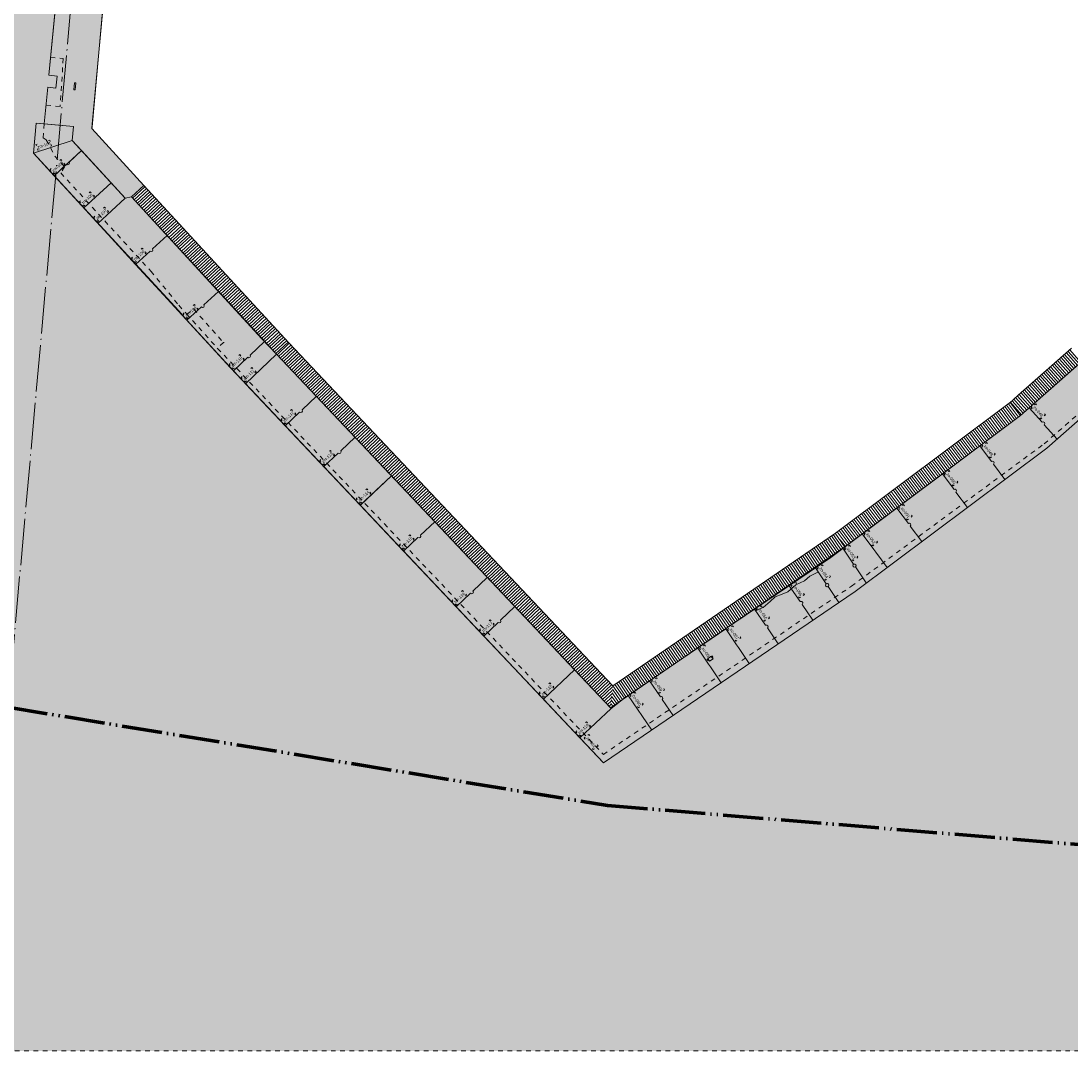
# Model space of a CAD drawing. Extents: x -294884 to 286267, y 0 to 1429765.
# Tile 24 of 178: x 429 to 23022, y 171258 to 193409. Entities that reach past the tile are written whole.
import ezdxf

# ---------------------------------------------------------------- set-up
doc = ezdxf.new("R2010")
doc.units = 0
doc.header["$MEASUREMENT"] = 0
for name, pattern in [('DASHDOT', [1250, 1000, -112.5, 25, -112.5]), ('DASHED', [200, 100, -100]), ('DIVIDE', [1250, 862.5, -112.5, 25, -112.5, 25, -112.5])]:
    doc.linetypes.add(name, pattern=pattern)
for name, color, linetype in [('A-0019-AFDEKVLAK', 1, 'Continuous'), ('A-0030-STRAMIEN', 1, 'Continuous'), ('A-0210-WAND-BU', 8, 'Continuous'), ('A-0306--', 1, 'Continuous'), ('A-0307-TEKST', 7, 'Continuous')]:
    doc.layers.add(name, color=color, linetype=linetype)

# ---------------------------------------------------------------- blocks, each defined once
blk = doc.blocks.new('M-NIEUW_10')
at = {"linetype": 'Continuous', "lineweight": 5}
for color, points in [(111, [(96571.6, 79449), (96573.8, 79454.1), (96870, 80930), (97430, 83720), (98207.2, 85670), (98553.8, 86302.7), (99163.4, 87415.6), (99158.3, 88979.2), (99073.8, 91156.6), (98983.3, 95444.3), (99747.8, 98796.4), (100268.9, 99311.3), (100292.9, 99913.7), (100152.9, 99925.4), (100186.6, 100629.8), (100023.9, 100660.3), (100046.9, 100930.2), (100217.1, 100930.8), (100363.3, 102409.8), (100396.2, 102838.8), (106673.1, 102293.1), (106495.9, 100434), (106671, 100417.3), (106646.4, 100158.5), (106471.2, 100175.2), (106396.2, 99388.9), (106222, 99405.4), (106160.3, 98758.4), (110403, 94140.9), (111148.3, 93351.1), (115305, 88949.1), (118428.5, 85645), (123841.9, 89331.8), (127969.5, 92415.4), (133034, 96875.1), (137080, 100558.8), (137202.5, 100558.8), (137225, 100680.2), (137957.2, 104640.2), (143520.3, 103599.8), (142785, 99623.1), (142900.7, 99504.7), (143187.8, 98967.1), (144017.3, 97911.4), (144805.9, 96648.6), (146279.8, 95337.4), (147251.8, 93958.9), (147952.2, 92568.1), (149458.8, 90639.6), (151183.5, 89307.6), (152305.6, 88051.7), (153096.8, 85556.7), (154105.8, 83304), (156557.1, 80403.3), (157019.4, 79449)]), (8, [(136319.2, 99863), (136405.6, 99765.7), (133034, 96875.1), (127969.5, 92415.4), (123841.9, 89331.8), (118428.5, 85645), (117922.1, 86181.2), (118590.9, 86812.9), (118890.8, 87048.8), (121058.9, 88524.9), (121054.9, 88530.8), (121676.2, 88954.1), (121680.2, 88948.1), (123319, 90064.6), (127401.8, 93114.8), (132443.6, 97554.5), (135819.7, 100448.9), (136063.9, 100150.8), (136119, 100088.8), (136149, 100054.8), (136255.4, 99934.9)]), (8, [(117922.1, 86181.2), (115305, 88949.1), (110463.5, 94077), (109463.5, 95163.4), (109293.9, 95369.8), (106160.3, 98758.4), (106222, 99405.4), (107026.8, 99328.7), (106998.2, 99028.9), (108136.9, 97789.7), (108270.5, 97821.7), (111393.3, 94432.5), (110724.5, 93800.8), (113193.5, 91185.6), (113863.5, 91818.4), (117804.3, 87647.2), (118590.9, 86812.9)]), (8, [(111393.3, 94432.5), (113864.1, 91818.9), (113193.5, 91185.6), (110724.5, 93800.8)])]:
    blk.add_hatch(color=color, dxfattribs=at).paths.add_polyline_path(points, flags=0)
at = {"layer": 'A-0210-WAND-BU', "linetype": 'Continuous', "lineweight": 5}
h = blk.add_hatch(dxfattribs=at)
h.set_pattern_fill('_test', color=8, style=0, pattern_type=0)
h.set_pattern_definition([(222.658, (110233.5, 96222.555), (33.881, -36.7706), [])])
h.paths.add_polyline_path([(111656.5, 94678.2), (111393.3, 94432.6), (108270.5, 97821.7), (108535.2, 98065.6)], flags=0)
h = blk.add_hatch(dxfattribs=at)
h.set_pattern_fill('_test', color=8, style=0, pattern_type=0)
h.set_pattern_definition([(223.36865, (117184.805, 88825.75), (34.3345, -36.34752), [])])
h.paths.add_polyline_path([(118626.9, 87299.2), (118576.7, 86828), (111393.2, 94432.6), (111656.5, 94678.2)], flags=0)
h = blk.add_hatch(dxfattribs=at)
h.set_pattern_fill('_test', color=8, style=0, pattern_type=0)
h.set_pattern_definition([(131.3656, (129165.797, 94668.125), (-37.5254, -33.0431), [])])
h.paths.add_polyline_path([(127589.7, 93280.3), (127351.8, 93550.5), (128499.5, 94561.1), (128737.4, 94290.9)], flags=0)
h = blk.add_hatch(dxfattribs=at)
h.set_pattern_fill('_test', color=8, style=0, pattern_type=0)
h.set_pattern_definition([(131.3675, (128977.81, 94502.67), (-37.5243, -33.0443), [])])
h.paths.add_polyline_path([(127401.8, 93114.8), (127163.9, 93385), (127351.8, 93550.5), (127589.7, 93280.3)], flags=0)
h = blk.add_hatch(dxfattribs=at)
h.set_pattern_fill('_test', color=8, style=0, pattern_type=0)
h.set_pattern_definition([(306.7627, (125504.93, 92147.023), (40.056, 29.9251), [])])
h.paths.add_polyline_path([(127187.3, 93403.9), (127402.7, 93115.5), (123628.5, 90295.8), (123418.8, 90588.5)], flags=0)
h = blk.add_hatch(dxfattribs=at)
h.set_pattern_fill('_test', color=8, style=0, pattern_type=0)
h.set_pattern_definition([(304.467, (121687.484, 89400.07), (41.2226, 28.2966), [])])
h.paths.add_polyline_path([(123418.8, 90588.5), (123628.5, 90295.8), (118576.7, 86828), (118626.9, 87299.2)], flags=0)
at = {"color": 7, "linetype": 'DASHED', "lineweight": 0}
blk.add_lwpolyline([(43065, 79449), (43065, 152599), (167865, 152599), (167865, 79449)], close=True, dxfattribs=at)
at = {"color": 7, "linetype": 'Continuous', "lineweight": 18}
for points in [[(107429.8, 106859.7), (107017.3, 102531.9), (106698.7, 102562.3), (106495.9, 100434)], [(107420.5, 99291.2), (107423.2, 99321.5), (107702.6, 102450.6), (108115.8, 106784.6)], [(106798.3, 100764.8), (106803.6, 100769.1)], [(106495.9, 100434), (106671, 100417.3), (106646.4, 100158.5), (106471.2, 100175.2), (106396.2, 99388.9)], [(118428.5, 85645), (123841.9, 89331.8), (127969.4, 92415.4), (133034, 96875.1), (136405.5, 99765.7)], [(118428.5, 85645), (117922.1, 86181.2), (117135.5, 87015.4), (115850.9, 88373.3), (115256.8, 88999.4), (114126.3, 90199.4), (113193.5, 91185.6), (112413.8, 92017), (111580.6, 92897), (110463.5, 94077), (110403, 94140.9), (109388.9, 95248.7), (108359.7, 96364.7), (107243.2, 97579.6), (106607.2, 98271.8), (106160.3, 98758.4), (106222, 99405.4), (106396.2, 99388.9)], [(108535.2, 98065.6), (107420.5, 99291.2)], [(109613, 95417.3), (109611.5, 95404)], [(109453.6, 95306.1), (109459.3, 95297.9)], [(110266.5, 94685.1), (110252.4, 94685.9)], [(110125.1, 94559.3), (110118.5, 94566.7)]]:
    blk.add_lwpolyline(points, dxfattribs=at)
at = {"color": 111, "linetype": 'Continuous', "lineweight": 13}
blk.add_lwpolyline([(133034, 96875.1), (127969.5, 92415.4), (123841.9, 89331.8), (118428.5, 85645), (115305, 88949.1), (111148.3, 93351.1), (110403, 94140.9), (106160.3, 98758.4), (106222, 99405.4), (106396.2, 99388.9), (106471.2, 100175.2), (106646.4, 100158.5), (106671, 100417.3), (106495.9, 100434), (106673.1, 102293.1)], dxfattribs=at)
at = {"color": 1, "linetype": 'DASHED', "lineweight": 13}
for points in [[(106531, 100814.3), (106803.6, 100797.1), (106736.7, 99762.3), (106436.1, 99792.1)], [(123763.9, 89446.8), (127910, 92508.8), (136319.2, 99863)], [(106396.2, 99388.9), (106370.6, 99091.5), (106436.3, 99048), (106622.2, 98694.7), (106831.8, 98464.8), (106751.3, 98332), (108691.9, 96216), (109290.6, 95487.8), (109459.3, 95297.9)], [(109459.3, 95297.9), (109611.5, 95404), (110252.4, 94685.9), (110118.5, 94566.7)], [(109453.6, 95306.1), (110125.1, 94559.3)], [(110125.1, 94559.3), (118425.6, 85828.2), (123763.9, 89446.8)]]:
    blk.add_lwpolyline(points, dxfattribs=at)
at = {"color": 8, "linetype": 'Continuous', "lineweight": 13}
for points in [[(136255.4, 99934.9), (136149, 100054.8), (136119, 100088.8), (136063.9, 100150.8), (135819.7, 100448.9), (132443.6, 97554.5), (127401.8, 93114.8), (123319, 90064.6), (121680.2, 88948.1), (121676.2, 88954.1), (121054.9, 88530.8), (121058.9, 88524.9), (118890.8, 87048.8), (118590.9, 86812.9), (117922.1, 86181.2), (118428.5, 85645), (123841.9, 89331.8), (127969.5, 92415.4), (133034, 96875.1), (136405.6, 99765.7), (136319.2, 99863)], [(118590.9, 86812.9), (117804.3, 87647.2), (113863.5, 91818.4), (113193.5, 91185.6), (110724.5, 93800.8), (111393.3, 94432.5), (108270.5, 97821.7), (108136.9, 97789.7), (106998.2, 99028.9), (107026.8, 99328.7), (106222, 99405.4), (106160.3, 98758.4), (109293.9, 95369.8), (109463.5, 95163.4), (110463.5, 94077), (115305, 88949.1), (117922.1, 86181.2)], [(110724.5, 93800.8), (113193.5, 91185.6), (113864.1, 91818.9), (111393.3, 94432.5)]]:
    blk.add_lwpolyline(points, close=True, dxfattribs=at)
at = {"color": 1, "linetype": 'Continuous', "lineweight": 13}
for points in [[(136405.5, 99765.7), (136063.9, 100150.8), (135819.7, 100449), (132443.7, 97554.5), (127401.8, 93114.8), (123634.3, 90300.1)], [(106396.2, 99388.9), (107026.8, 99328.7), (106998.2, 99028.9), (108136.9, 97789.7), (108270.5, 97821.7), (111076.2, 94768.1), (111393.3, 94432.5)], [(106160.3, 98758.4), (106998.2, 99028.9)], [(107196.4, 98813.2), (106607.2, 98271.8)], [(107832.4, 98121.1), (107243.2, 97579.6)], [(108270.5, 97821.7), (108535.2, 98065.6)], [(108136.9, 97789.7), (107547.7, 97248.3)], [(111393.2, 94432.5), (110724.5, 93800.8)], [(111393.2, 94432.5), (113864.1, 91818.9)], [(113863.5, 91818.4), (113196.9, 91188.8)], [(113864.1, 91818.9), (118590.9, 86812.9)], [(124532.8, 89846.8), (124284.5, 90179.2), (124242.7, 90235.4), (123994.2, 90567.8)], [(121680.2, 88948.1), (121713.9, 88927), (121860.1, 88987.1), (122011.5, 89117.8), (122125, 89215.9), (122271.3, 89276.1), (122391.2, 89325.4), (122563, 89473.8), (122752.9, 89559.8), (122866.5, 89657.8), (123050.5, 89750.7)], [(121565.5, 87781.1), (121332, 88123.9), (121292.7, 88181.9), (121058.9, 88524.9)], [(120961.9, 87370.4), (120728.5, 87713.3), (120689, 87771.2), (120455.3, 88114.3)], [(117804.3, 87647.2), (117135.5, 87015.4)], [(118890.8, 87048.8), (118590.9, 86812.9), (117922.1, 86181.2)], [(119467, 86352.3), (118960.4, 87096.2)]]:
    blk.add_lwpolyline(points, dxfattribs=at)
for points in [[(106607.2, 98271.8), (106875.9, 98518.8, 0.9993421), (106927.5, 98566.2), (107196.4, 98813.2)], [(108359.7, 96364.7), (108672.5, 96652.2, 0.9993421), (108724.1, 96699.6), (109037.1, 96987.2)], [(109463.5, 95163.4), (109776.4, 95451, 0.9993421), (109828, 95498.4), (110140.9, 95785.9)], [(110463.5, 94077), (110772.1, 94369.2, 0.9993421), (110823.7, 94416.6), (111132.3, 94708.7)], [(111580.6, 92897), (111889.2, 93189.2, 0.9993421), (111940.8, 93236.6), (112249.4, 93528.8)], [(128187, 92607), (127911.7, 92917.4, 0.9993421), (127865.2, 92969.8), (127589.7, 93280.3)], [(112413.8, 92017), (112722.3, 92309.2, 0.9993421), (112773.9, 92356.6), (113082.5, 92648.8)], [(127064.9, 91739.7), (126816.7, 92072.1, 0.9993421), (126774.8, 92128.2), (126526.2, 92460.7)], [(126259.7, 91137.7), (126011.4, 91470.1, 0.9993421), (125969.5, 91526.2), (125721, 91858.7)], [(125277.8, 90403.7), (125029.6, 90736.1, 0.9993421), (124987.7, 90792.3), (124739.2, 91124.7)], [(114126.3, 90199.4), (114436.4, 90493.2, 0.9993421), (114488, 90540.6), (114795.9, 90832)], [(124081, 89516.3), (123847.5, 89859.2, 0.9993421), (123808.1, 89917.1), (123574.4, 90260.2)], [(123494, 89094.9), (123260.5, 89437.7, 0.9993421), (123221.1, 89495.7), (122987.4, 89838.7)], [(123808.1, 89917.1, 0.9999689), (123847.5, 89859.2)], [(115256.8, 88999.4), (115567, 89293.2, 0.9993421), (115618.6, 89340.6), (115926.5, 89632)], [(123221.1, 89495.7, 0.9999689), (123260.5, 89437.7)], [(122932.3, 88712.2), (122698.9, 89055.1, 0.9993421), (122659.4, 89113), (122425.8, 89456.1)], [(115850.9, 88373.3), (116161, 88667.1, 0.9993421), (116212.6, 88714.5), (116520.5, 89006)], [(122186.8, 88204.3), (121953.3, 88547.2, 0.9993421), (121913.9, 88605.1), (121680.2, 88948.1)], [(119924.5, 86663.6), (119691, 87006.6, 0.9993421), (119651.6, 87064.5), (119417.9, 87407.5)]]:
    blk.add_lwpolyline(points, format="xyb", dxfattribs=at)
blk.add_lwpolyline([(120708.4, 87831.5), (120669.9, 87887.9), (120748.6, 87941.4), (120787, 87885.1)], close=True, dxfattribs=at)
at = {"layer": 'A-0210-WAND-BU', "color": 7, "linetype": 'Continuous', "lineweight": 18}
for points in [[(111656.5, 94678.2), (108535.2, 98065.6)], [(111393.3, 94432.6), (108270.5, 97821.7)], [(118626.9, 87299.2), (111656.5, 94678.2)], [(127351.8, 93550.5), (128499.5, 94561.1)], [(118576.7, 86828), (111393.2, 94432.6)], [(127589.7, 93280.3), (128737.4, 94290.9)], [(127163.9, 93385), (127351.8, 93550.5)], [(127187.3, 93403.9), (123418.8, 90588.5)], [(127402.7, 93115.5), (123628.5, 90295.8)], [(127401.8, 93114.8), (127589.7, 93280.3)], [(123418.8, 90588.5), (118626.9, 87299.2)], [(123628.5, 90295.8), (118576.7, 86828)]]:
    blk.add_lwpolyline(points, dxfattribs=at)
at = {"layer": 'A-0306--', "color": 1, "linetype": 'Continuous', "lineweight": 13}
for points in [[(106485.9, 99031.6), (106514.4, 99040.8), (106523.6, 99012.3)], [(106244.8, 98953.8), (106216.2, 98944.6), (106225.4, 98916)], [(106284.7, 98830.1), (106256.2, 98820.9), (106246.9, 98849.4)], [(106525.8, 98907.9), (106554.3, 98917.1), (106545.1, 98945.7)], [(106727.2, 98599.3), (106749.3, 98619.6), (106769.6, 98597.5)], [(106815.2, 98503.6), (106837.2, 98523.9), (106817, 98546)], [(106540.7, 98427.9), (106518.6, 98407.6), (106538.9, 98385.5)], [(106628.6, 98332.2), (106606.5, 98311.9), (106586.2, 98334)], [(107363.2, 97907.2), (107385.3, 97927.5), (107405.6, 97905.4)], [(107451.2, 97811.5), (107473.3, 97831.8), (107453, 97853.9)], [(107176.7, 97735.8), (107154.6, 97715.5), (107174.9, 97693.4)], [(107264.7, 97640.1), (107242.6, 97619.8), (107222.3, 97641.9)], [(107481.2, 97404.4), (107459.1, 97384.1), (107479.4, 97362.1)], [(107667.7, 97575.9), (107689.8, 97596.2), (107710.1, 97574.1)], [(107755.7, 97480.1), (107777.8, 97500.4), (107757.5, 97522.5)], [(107569.1, 97308.7), (107547, 97288.4), (107526.7, 97310.5)], [(108479.6, 96692.3), (108501.7, 96712.6), (108522, 96690.5)], [(108293.1, 96520.8), (108271, 96500.5), (108291.3, 96478.5)], [(108567.6, 96596.6), (108589.7, 96616.9), (108569.4, 96639)], [(108381.1, 96425.1), (108359, 96404.8), (108338.7, 96426.9)], [(109601.4, 95483.9), (109624.6, 95502.9), (109643.7, 95479.7)], [(109684, 95383.4), (109707.2, 95402.5), (109688.1, 95425.6)], [(109405.7, 95323), (109382.5, 95304), (109401.6, 95280.8)], [(109488.2, 95222.6), (109465.1, 95203.5), (109446, 95226.7)], [(110396.9, 94233.1), (110374.8, 94212.8), (110395.1, 94190.7)], [(110583.3, 94404.7), (110605.3, 94425), (110625.7, 94402.9)], [(110671.3, 94309), (110693.4, 94329.3), (110673.1, 94351.4)], [(110484.9, 94137.4), (110462.8, 94117.1), (110442.5, 94139.2)], [(110840, 94130), (110861.8, 94150.6), (110882.4, 94128.7)], [(110929.2, 94035.4), (110951, 94056), (110930.5, 94077.9)], [(110655.8, 93956), (110634, 93935.4), (110654.6, 93913.6)], [(110745.1, 93861.5), (110723.3, 93840.9), (110702.7, 93862.7)], [(127747, 93344.1), (127727.1, 93366.6), (127704.7, 93346.6)], [(111695.7, 93226.3), (111717.5, 93247), (111738.1, 93225.2)], [(111785.1, 93132), (111806.9, 93152.6), (111786.3, 93174.4)], [(127649.8, 93257.8), (127629.9, 93280.3), (127652.3, 93300.2)], [(127915.2, 93154.6), (127935.1, 93132.2), (127912.6, 93112.3)], [(111511.8, 93052.1), (111490, 93031.5), (111510.6, 93009.7)], [(111601.2, 92957.8), (111579.4, 92937.1), (111558.8, 92958.9)], [(127817.9, 93068.3), (127837.8, 93045.9), (127860.3, 93065.8)], [(126584.2, 92433.3), (126566.2, 92457.3), (126590.3, 92475.2)], [(126688.3, 92511.1), (126670.4, 92535.1), (126646.3, 92517.2)], [(112528.8, 92346.3), (112550.6, 92367), (112571.2, 92345.2)], [(112618.2, 92252), (112640, 92272.6), (112619.4, 92294.4)], [(126735.9, 92230.3), (126753.8, 92206.3), (126777.9, 92224.3)], [(126840, 92308.2), (126858, 92284.1), (126833.9, 92266.2)], [(112344.9, 92172.1), (112323.1, 92151.5), (112343.7, 92129.7)], [(112434.3, 92077.8), (112412.5, 92057.1), (112391.9, 92078.9)], [(125779, 91831.3), (125761, 91855.3), (125785.1, 91873.2)], [(125883.1, 91909.1), (125865.2, 91933.1), (125841.1, 91915.2)], [(113312.4, 91518), (113334.2, 91538.6), (113354.8, 91516.8)], [(125930.7, 91628.3), (125948.6, 91604.3), (125972.7, 91622.3)], [(126034.8, 91706.2), (126052.8, 91682.1), (126028.7, 91664.2)], [(113128.2, 91344), (113106.4, 91323.4), (113127, 91301.6)], [(113401.6, 91423.5), (113423.5, 91444.1), (113402.9, 91465.9)], [(113217.5, 91249.5), (113195.6, 91228.9), (113175, 91250.7)], [(124797.2, 91097.3), (124779.2, 91121.3), (124803.2, 91139.3)], [(124901.3, 91175.1), (124883.3, 91199.2), (124859.3, 91181.2)], [(124948.8, 90894.4), (124966.8, 90870.4), (124990.8, 90888.3)], [(125053, 90972.2), (125070.9, 90948.2), (125046.9, 90930.2)], [(124156.2, 90618.2), (124138.3, 90642.3), (124114.2, 90624.3)], [(114241.3, 90528.8), (114263.1, 90549.4), (114283.7, 90527.6)], [(114330.7, 90434.4), (114352.5, 90455), (114331.9, 90476.8)], [(124052.1, 90540.4), (124034.1, 90564.4), (124058.2, 90582.4)], [(124307.9, 90415.3), (124325.9, 90391.3), (124301.9, 90373.3)], [(114057.4, 90354.5), (114035.6, 90333.9), (114056.3, 90312.1)], [(114146.8, 90260.2), (114125, 90239.5), (114104.4, 90261.3)], [(123633.3, 90227.1), (123616.4, 90251.9), (123641.2, 90268.7)], [(123740.7, 90300.2), (123723.8, 90325), (123699, 90308.1)], [(124203.8, 90337.5), (124221.8, 90313.5), (124245.8, 90331.4)], [(123775.9, 90017.7), (123792.8, 89992.9), (123817.6, 90009.8)], [(123883.4, 90090.9), (123900.2, 90066.1), (123875.5, 90049.2)], [(123044.1, 89808.8), (123027.2, 89833.6), (123052, 89850.5)], [(123151.6, 89882), (123134.7, 89906.8), (123109.9, 89889.9)], [(122482.5, 89426.1), (122465.6, 89450.9), (122490.4, 89467.8)], [(122589.9, 89499.3), (122573, 89524.1), (122548.2, 89507.2)], [(123186.8, 89599.4), (123203.7, 89574.6), (123228.5, 89591.5)], [(123294.2, 89672.6), (123311.1, 89647.8), (123286.3, 89630.9)], [(115371.8, 89328.8), (115393.6, 89349.4), (115414.3, 89327.6)], [(115461.2, 89234.4), (115483, 89255), (115462.4, 89276.8)], [(122732.5, 89289.9), (122749.4, 89265.1), (122724.6, 89248.2)], [(115187.9, 89154.5), (115166.1, 89133.9), (115186.8, 89112.1)], [(115277.3, 89060.2), (115255.5, 89039.5), (115234.9, 89061.3)], [(121840.5, 88997), (121823.6, 89021.8), (121798.8, 89005)], [(122625.1, 89216.7), (122642, 89191.9), (122666.8, 89208.8)], [(121732.9, 88924), (121716, 88948.8), (121740.9, 88965.7)], [(115965.9, 88702.7), (115987.7, 88723.3), (116008.3, 88701.6)], [(116055.3, 88608.3), (116077.1, 88629), (116056.5, 88650.7)], [(121223.1, 88568.1), (121206.2, 88592.9), (121181.4, 88576)], [(121875.1, 88714.4), (121892, 88689.5), (121916.8, 88706.4)], [(121982.7, 88787.4), (121999.5, 88762.5), (121974.7, 88745.7)], [(115782, 88528.5), (115760.2, 88507.9), (115780.8, 88486.1)], [(115871.4, 88434.1), (115849.6, 88413.5), (115829, 88435.2)], [(121115.6, 88494.9), (121098.8, 88519.7), (121123.5, 88536.6)], [(121365.7, 88358.7), (121382.5, 88333.9), (121357.7, 88317)], [(120512, 88084.3), (120495.1, 88109.1), (120519.9, 88126)], [(120619.5, 88157.5), (120602.6, 88182.3), (120577.8, 88165.4)], [(121258.2, 88285.5), (121275.1, 88260.7), (121299.9, 88277.6)], [(120762.1, 87948.1), (120779, 87923.3), (120754.2, 87906.4)], [(120654.7, 87874.9), (120671.6, 87850.1), (120696.4, 87867)], [(119582, 87450.8), (119565.2, 87475.5), (119540.4, 87458.6)], [(117251, 87344.6), (117272.8, 87365.2), (117293.4, 87343.4)], [(117340.3, 87250.1), (117362.1, 87270.7), (117341.5, 87292.5)], [(119474.6, 87377.6), (119457.7, 87402.4), (119482.5, 87419.2)], [(119724.7, 87241.4), (119741.6, 87216.6), (119716.8, 87199.7)], [(117066.8, 87170.6), (117045, 87150), (117065.6, 87128.2)], [(117156.1, 87076.1), (117134.3, 87055.5), (117113.7, 87077.3)], [(119017.1, 87066.2), (119000.2, 87091), (119025, 87107.9)], [(119124.6, 87139.4), (119107.7, 87164.2), (119082.9, 87147.3)], [(119617.2, 87168.2), (119634.1, 87143.4), (119658.9, 87160.3)], [(119159.7, 86856.8), (119176.6, 86832), (119201.4, 86848.9)], [(119267.2, 86930), (119284.1, 86905.2), (119259.3, 86888.3)], [(118037.5, 86510.4), (118059.4, 86531), (118080, 86509.1)], [(117853.4, 86336.4), (117831.6, 86315.8), (117852.2, 86294)], [(118126.8, 86415.9), (118148.6, 86436.5), (118128, 86458.3)], [(117942.7, 86241.9), (117920.8, 86221.3), (117900.2, 86243.1)], [(118031.7, 86153), (118013.1, 86176.5), (118036.6, 86195.1)], [(118133.6, 86233.7), (118115, 86257.2), (118091.5, 86238.6)], [(118189.1, 85954.4), (118207.7, 85930.9), (118231.2, 85949.5)], [(118291, 86035.2), (118309.6, 86011.6), (118286.1, 85993)]]:
    blk.add_lwpolyline(points, dxfattribs=at)
at = {"layer": 'A-0307-TEKST', "color": 7, "linetype": 'Continuous', "char_height": 63, "attachment_point": 7, "line_spacing_factor": 1.333333}
for s, insert, rotation in [('{\\fArial|b0|i0|c12|p0;zm-104}', (106258.6, 98853.2), 17.89377), ('{\\fArial|b0|i0|c12|p0;zm-105}', (106595.3, 98342.3), 42.5832), ('{\\fArial|b0|i0|c12|p0;zm-106}', (107231.3, 97650.2), 42.58165), ('{\\fArial|b0|i0|c12|p0;zm-107}', (107535.8, 97318.8), 42.58007), ('{\\fArial|b0|i0|c12|p0;zm-108}', (108347.8, 96435.2), 42.58816), ('{\\fArial|b0|i0|c12|p0;zm-109}', (109455.5, 95234.5), 39.41495), ('{\\fArial|b0|i0|c12|p0;zm-110}', (110451.6, 94147.5), 42.62834), ('{\\fArial|b0|i0|c12|p0;zm-111}', (110711.6, 93871.1), 43.36879), ('{\\fArial|b0|i0|c12|p0;zo-048}', (127668.8, 93281.6), 311.58482), ('{\\fArial|b0|i0|c12|p0;zm-112}', (111567.7, 92967.4), 43.44154), ('{\\fArial|b0|i0|c12|p0;zo-049}', (126605.1, 92455.4), 306.7778), ('{\\fArial|b0|i0|c12|p0;zm-113}', (112400.8, 92087.4), 43.44154), ('{\\fArial|b0|i0|c12|p0;zo-050}', (125799.9, 91853.4), 306.77715), ('{\\fArial|b0|i0|c12|p0;zm-114}', (113184, 91259.2), 43.36258), ('{\\fArial|b0|i0|c12|p0;zo-051}', (124818.1, 91119.4), 306.77694), ('{\\fArial|b0|i0|c12|p0;zm-115}', (114113.3, 90269.8), 43.4498), ('{\\fArial|b0|i0|c12|p0;zo-052}', (124073, 90562.5), 306.77952), ('{\\fArial|b0|i0|c12|p0;zo-053}', (123655.2, 90248.2), 304.26197), ('{\\fArial|b0|i0|c12|p0;zo-054}', (123066, 89830), 304.26493), ('{\\fArial|b0|i0|c12|p0;zo-055}', (122504.3, 89447.3), 304.26286), ('{\\fArial|b0|i0|c12|p0;zm-116}', (115243.8, 89069.8), 43.4476), ('{\\fArial|b0|i0|c12|p0;zo-056}', (121754.8, 88945.2), 304.15785), ('{\\fArial|b0|i0|c12|p0;zm-117}', (115837.9, 88443.7), 43.44832), ('{\\fArial|b0|i0|c12|p0;zo-057}', (121137.5, 88516.1), 304.24464), ('{\\fArial|b0|i0|c12|p0;zo-058}', (120533.9, 88105.5), 304.26493), ('{\\fArial|b0|i0|c12|p0;zm-118}', (117122.6, 87085.8), 43.36836), ('{\\fArial|b0|i0|c12|p0;zo-059}', (119496.5, 87398.7), 304.26407), ('{\\fArial|b0|i0|c12|p0;zo-060}', (119039, 87087.4), 304.2525), ('{\\fArial|b0|i0|c12|p0;zm-119}', (117909.2, 86251.5), 43.36836), ('{\\fArial|b0|i0|c12|p0;zo-061}', (118052, 86175.7), 308.39534)]:
    blk.add_mtext(s, dxfattribs=dict(at, insert=insert, rotation=rotation))
at = {"linetype": 'Continuous'}
blk.add_wipeout([(107032.5, 100120.7), (107048.1, 100270), (107073, 100267.4), (107057.4, 100118.1)], dxfattribs=at).dxf.layer = 'A-0019-AFDEKVLAK'
at = {"linetype": 'Continuous', "lineweight": 5}
blk.add_hatch(color=254, dxfattribs=at).paths.add_polyline_path([(106471.2, 100175.2), (106646.4, 100158.5), (106671, 100417.3), (106495.9, 100434), (106673.3, 102295.7), (106991.9, 102265.4), (107017.3, 102531.9), (107018.8, 102548), (107026.4, 102627.9), (107136.3, 103773.8), (107186.9, 104311.1), (107429.8, 106859.7), (108115.8, 106784.6), (107428.6, 99382.2), (107420.5, 99291.2), (108535.2, 98065.6), (108270.5, 97821.7), (108136.9, 97789.7), (107832.4, 98121.1), (107196.4, 98813.2), (106998.2, 99028.9), (107026.8, 99328.7), (106396.2, 99388.9)], flags=0)
at = {"color": 1, "linetype": 'DIVIDE', "lineweight": 70}
blk.add_lwpolyline([(46390.7, 100305.9), (50442.1, 98721.3), (72392.4, 92637.8), (77830.2, 91130.7), (78466.9, 91281.4), (118511.6, 84729.6), (161894.4, 81134.1), (145295.8, 99667.1), (151034, 122576.9), (157878.9, 128459.7), (160422, 139922.3), (159403.2, 149352.2), (99198.7, 139182.7), (99843.2, 135366.9), (56711.1, 132050.5), (56814.7, 113020.6)], close=True, dxfattribs=at)
at = {"color": 254, "linetype": 'Continuous', "lineweight": 13}
blk.add_lwpolyline([(106396.2, 99388.9), (107026.8, 99328.7), (106998.2, 99028.9), (107196.4, 98813.2), (107832.4, 98121.1), (108136.9, 97789.7), (108270.5, 97821.7), (108535.2, 98065.6), (107420.5, 99291.2), (107428.6, 99382.2), (108115.8, 106784.6), (107429.8, 106859.7), (107186.9, 104311.1), (107136.3, 103773.8), (107026.4, 102627.9), (107018.8, 102548), (107017.3, 102531.9), (106991.9, 102265.4), (106673.3, 102295.7), (106495.9, 100434), (106671, 100417.3), (106646.4, 100158.5), (106471.2, 100175.2)], close=True, dxfattribs=at)
at = {"color": 1, "linetype": 'Continuous', "lineweight": 13}
blk.add_lwpolyline([(107057.4, 100118.1), (107073, 100267.4), (107048.1, 100270), (107032.5, 100120.7)], close=True, dxfattribs=at)
at = {"layer": 'A-0030-STRAMIEN', "color": 1, "linetype": 'DASHDOT', "lineweight": 13}
blk.add_lwpolyline([(105328.7, 83674.6), (108815.8, 122479.2)], dxfattribs=at)

msp = doc.modelspace()

# ---------------------------------------------------------------- block references
msp.add_blockref('M-NIEUW_10', (-105465, 91809))

doc.saveas('drawing.dxf')
